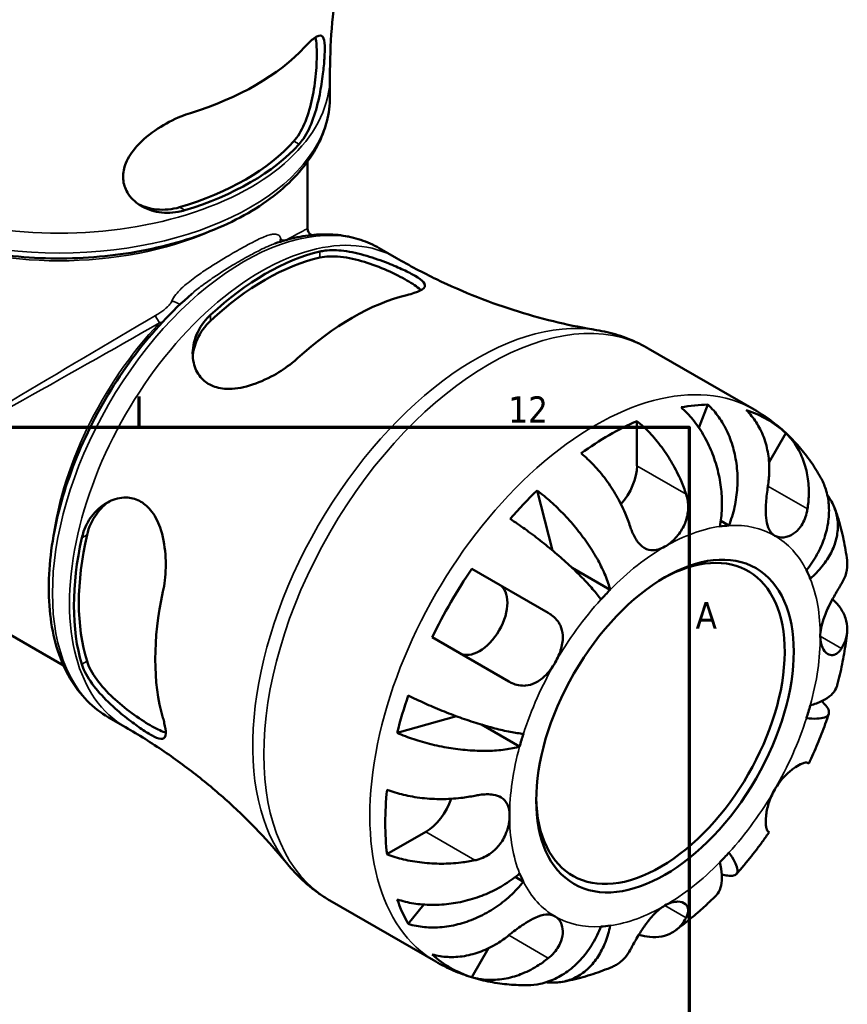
# Model space of a CAD drawing. Header units: millimetres. Extents: x -78 to 891, y -278 to 662.
# Tile 13 of 14: x 760 to 835, y 521 to 611. Entities that reach past the tile are written whole.
import ezdxf

# ---------------------------------------------------------------- set-up
doc = ezdxf.new("R2010")
doc.units = ezdxf.units.MM
for name, color, linetype, lineweight in [('Border (ANSI)', 7, 'Continuous', 70), ('Visible (ANSI)', 7, 'Continuous', 50), ('Visible Narrow (ANSI)', 7, 'Continuous', 35)]:
    doc.layers.add(name, color=color, linetype=linetype, lineweight=lineweight)
doc.styles.add('Note Text (ANSI)', font='tahoma.ttf')

# ---------------------------------------------------------------- blocks, each defined once
blk = doc.blocks.new('Borders Default Border')
at = {"layer": 'Border (ANSI)'}
blk.add_line((770.917, 574), (770.917, 576.8), dxfattribs=at)
at = {"layer": 'Border (ANSI)', "flags": 128}
blk.add_lwpolyline([(20, 20), (20, 574), (821, 574), (821, 20), (20, 20)], dxfattribs=at)
at = {"layer": 'Border (ANSI)', "color": 5, "true_color": 0x0000ff, "char_height": 2.4, "attachment_point": 7, "style": 'Note Text (ANSI)'}
for s, insert in [('12', (804.516, 574.4)), ('A', (821.579, 555.675))]:
    blk.add_mtext(s, dxfattribs=dict(at, insert=insert))

msp = doc.modelspace()

# ---------------------------------------------------------------- linework, layer by layer
at = {"layer": 'Visible (ANSI)'}
for p, q in [((788.276, 604.073), (788.276, 605.884)), ((786.246, 592.04), (786.246, 598.173)), ((786.536, 591.538), (786.642, 591.477)), ((792.766, 590.285), (794.322, 589.387)), ((817.266, 581.163), (826.917, 575.591)), ((822.694, 576.049), (821.867, 573.95)), ((816.235, 574.557), (816.235, 570.481)), ((829.786, 573.464), (828.258, 570.818)), ((807.131, 568.233), (808.532, 562.788)), ((737.129, 567.825), (764.022, 552.298)), ((824.608, 565.046), (823.86, 565.478)), ((801.193, 561.113), (808.161, 557.09)), ((813.79, 559.2), (810.321, 561.202)), ((804.561, 550.855), (797.593, 554.878)), ((768.116, 547.59), (769.672, 546.692)), ((799.812, 547.686), (794.396, 546.176)), ((805.549, 544.926), (802.08, 546.929)), ((831.761, 543.465), (831.882, 543.395)), ((797.002, 537.168), (793.472, 535.13)), ((828.282, 537.16), (828.161, 537.23)), ((805.895, 532.634), (805.147, 533.066)), ((788.266, 530.934), (797.917, 525.362)), ((796.814, 530.556), (795.41, 528.79)), ((802.721, 526.587), (801.193, 523.941))]:
    msp.add_line(p, q, dxfattribs=at)
msp.add_arc((786.826, 592.04), 0.58, 180, 240, dxfattribs=at)
for centre, major_axis, start_param, end_param in [((763.626, 615.486), (25.346, 0), 5.203167, 5.792407), ((763.626, 606.341), (-24.01, 0), 2.04464, 2.667749), ((763.626, 606.341), (-24.652, 0), 2.05301, 2.659379), ((782.393, 567.811), (12.326, 21.349), 0.495787, 1.075009), ((782.393, 567.811), (12.005, 20.793), 0.487814, 1.082982), ((790.313, 563.238), (-12.688, -21.977), 3.645882, 4.2081), ((813.69, 549.742), (14.409, 24.957), 0.327687, 0.457711), ((813.69, 549.742), (14.409, 24.957), 6.157937, 6.408434), ((813.69, 549.742), (14.409, 24.957), 0.66015, 0.910647), ((813.69, 569.011), (-1.8, -3.118), 1.226428, 2.356194), ((813.69, 549.742), (14.409, 24.957), 1.113086, 1.243109), ((818.781, 546.802), (10, 17.321), 0.360694, 0.424705), ((782.393, 567.811), (12.326, 21.349), 2.066584, 2.645805), ((782.393, 567.811), (12.005, 20.793), 2.058611, 2.653778), ((818.371, 547.039), (8, 13.856), 2.374159, 7.050619), ((813.69, 549.742), (14.409, 24.957), 1.445548, 1.696045), ((818.781, 546.802), (10, 17.321), 5.858481, 5.922492), ((801.89, 556.555), (1.8, 3.118), 3.141593, 6.283185), ((818.781, 546.802), (-10, -17.321), 4.287684, 4.351695), ((790.313, 563.238), (-12.688, -21.977), 5.216678, 5.778896), ((813.69, 549.742), (14.409, 24.957), 1.898484, 2.028507), ((818.781, 546.802), (10, 17.321), 5.073083, 5.137094), ((818.781, 546.802), (-10, -17.321), 5.073083, 5.137094), ((813.69, 549.742), (14.409, 24.957), 2.230946, 2.481443), ((797.002, 540.107), (-1.8, -3.118), 0.785398, 1.915165), ((818.781, 546.802), (10, 17.321), 4.287684, 4.351695), ((818.781, 546.802), (-10, -17.321), 5.858481, 5.922492), ((813.69, 549.742), (-14.409, -24.957), 5.825475, 5.955498), ((818.781, 546.802), (-10, -17.321), 0.360694, 0.424705), ((813.69, 549.742), (-14.409, -24.957), 6.157937, 6.408434)]:
    msp.add_ellipse(centre, major_axis=major_axis, ratio=0.57735, start_param=start_param, end_param=end_param, dxfattribs=at)
msp.add_ellipse((818.781, 546.802), major_axis=(8.29, 14.359), ratio=0.57735, dxfattribs=at)
for points, knots in [([(791.941, 626.043), (791.511, 624.92), (791.102, 623.738), (790.349, 621.268), (790.005, 619.98), (789.399, 617.32), (789.138, 615.947), (788.714, 613.142), (788.551, 611.709), (788.332, 608.812), (788.276, 607.348), (788.276, 605.884)], [0.5676007, 0.5676007, 0.5676007, 0.5676007, 0.6111602, 0.6111602, 0.6547197, 0.6547197, 0.6982792, 0.6982792, 0.7418387, 0.7418387, 0.7853982, 0.7853982, 0.7853982, 0.7853982]), ([(786.959, 609.47), (786.963, 609.451), (786.967, 609.432), (787.048, 609.043), (787.082, 608.532), (787.082, 607.953), (787.082, 607.36), (787.046, 606.637), (786.886, 605.132), (786.761, 604.351), (786.44, 602.941), (786.217, 602.211), (785.665, 600.941), (785.334, 600.402), (784.991, 600.016)], [-0.224102, -0.224102, -0.224102, -0.224102, -0.212686, -0.212686, 0, 0, 0, 0.218115, 0.218115, 0.436229, 0.436229, 0.661596, 0.661596, 0.886963, 0.886963, 0.886963, 0.886963]), ([(785.981, 608.589), (786.096, 608.713), (786.207, 608.827), (786.622, 609.234), (786.883, 609.441), (787.332, 609.668), (787.505, 609.658), (787.726, 609.362), (787.783, 609.095), (787.814, 608.384), (787.805, 608.002), (787.747, 607.124), (787.703, 606.651), (787.566, 605.54), (787.468, 604.907), (787.191, 603.52), (786.998, 602.775), (786.509, 601.388), (786.206, 600.752), (785.732, 600.056), (785.601, 599.889), (785.467, 599.741)], [-1.99531, -1.99531, -1.99531, -1.99531, -1.921678, -1.921678, -1.705579, -1.705579, -1.4589, -1.4589, -1.230569, -1.230569, -1.056806, -1.056806, -0.894172, -0.894172, -0.701261, -0.701261, -0.468088, -0.468088, -0.223748, -0.223748, -0.136345, -0.136345, -0.136345, -0.136345]), ([(788.276, 604.073), (788.276, 602.552), (787.884, 601.035), (786.361, 598.123), (785.198, 596.736), (782.185, 594.204), (780.299, 593.075), (776.027, 591.227), (773.637, 590.512), (768.612, 589.567), (765.978, 589.334), (760.723, 589.369), (758.103, 589.636), (753.127, 590.644), (750.772, 591.386), (746.558, 593.291), (744.7, 594.454), (741.698, 597.107), (740.547, 598.597), (739.269, 601.443), (738.976, 602.757), (738.976, 604.073)], [5.497787, 5.497787, 5.497787, 5.497787, 5.790907, 5.790907, 6.099902, 6.099902, 6.425668, 6.425668, 6.753546, 6.753546, 7.080107, 7.080107, 7.406104, 7.406104, 7.732744, 7.732744, 8.06068, 8.06068, 8.385837, 8.385837, 8.63938, 8.63938, 8.63938, 8.63938]), ([(775.058, 593.732), (774.858, 593.671), (774.657, 593.622), (773.784, 593.463), (773.115, 593.47), (771.861, 593.726), (771.278, 593.974), (770.347, 594.643), (769.986, 595.043), (769.558, 595.88), (769.452, 596.288), (769.432, 597.149), (769.521, 597.589), (769.916, 598.558), (770.26, 599.071), (771.226, 600.151), (771.894, 600.697), (773.284, 601.606), (773.999, 601.98), (775.003, 602.389), (775.29, 602.492), (775.572, 602.58)], [-1.976074, -1.976074, -1.976074, -1.976074, -1.908128, -1.908128, -1.683121, -1.683121, -1.457924, -1.457924, -1.253861, -1.253861, -1.088569, -1.088569, -0.920558, -0.920558, -0.713653, -0.713653, -0.453841, -0.453841, -0.214599, -0.214599, -0.118008, -0.118008, -0.118008, -0.118008]), ([(774.582, 594.006), (773.914, 593.809), (773.183, 593.735), (771.908, 593.871), (771.352, 594.035), (770.871, 594.268)], [0.8545361, 0.8545361, 0.8545361, 0.8545361, 1.079903, 1.079903, 1.2680502, 1.2680502, 1.2680502, 1.2680502]), ([(792.766, 590.285), (792.234, 590.592), (791.671, 590.845), (790.494, 591.235), (789.882, 591.373), (788.622, 591.535), (787.974, 591.559), (786.655, 591.496), (785.984, 591.41), (784.627, 591.132), (783.941, 590.94), (783.251, 590.698)], [5.4977871, 5.4977871, 5.4977871, 5.4977871, 5.6161627, 5.6161627, 5.7345383, 5.7345383, 5.8529139, 5.8529139, 5.9712895, 5.9712895, 6.0896651, 6.0896651, 6.0896651, 6.0896651]), ([(783.75, 590.887), (783.75, 590.887), (783.752, 590.88), (783.758, 590.87), (783.759, 590.869), (783.76, 590.868)], [0.00373496, 0.00373496, 0.00373496, 0.00373496, 0.0274642, 0.0274642, 0.0310176, 0.0310176, 0.0310176, 0.0310176]), ([(787.371, 589.975), (787.52, 590.009), (787.677, 590.037), (788.351, 590.119), (788.925, 590.107), (790.204, 589.95), (790.916, 589.791), (792.289, 589.389), (792.946, 589.157), (794.071, 588.711), (794.539, 588.508), (795.381, 588.114), (795.741, 587.93), (796.403, 587.546), (796.656, 587.361), (796.971, 586.99), (796.974, 586.814), (796.665, 586.493), (796.376, 586.347), (795.758, 586.142), (795.537, 586.079), (795.291, 586.019)], [-1.957244, -1.957244, -1.957244, -1.957244, -1.891113, -1.891113, -1.68542, -1.68542, -1.458959, -1.458959, -1.251454, -1.251454, -1.085044, -1.085044, -0.918732, -0.918732, -0.710168, -0.710168, -0.45296, -0.45296, -0.214171, -0.214171, -0.104911, -0.104911, -0.104911, -0.104911]), ([(787.371, 589.427), (787.888, 589.543), (788.536, 589.568), (789.945, 589.42), (790.706, 589.248), (792.091, 588.827), (792.813, 588.555), (794.162, 587.961), (794.789, 587.642), (795.792, 587.063), (796.217, 586.774), (796.52, 586.5), (796.541, 586.481), (796.56, 586.462)], [0.853306, 0.853306, 0.853306, 0.853306, 1.082555, 1.082555, 1.311805, 1.311805, 1.524423, 1.524423, 1.737042, 1.737042, 1.949661, 1.949661, 1.965708, 1.965708, 1.965708, 1.965708]), ([(794.322, 589.387), (795.519, 588.696), (796.742, 588.05), (799.214, 586.859), (800.462, 586.314), (802.957, 585.333), (804.202, 584.896), (806.664, 584.13), (807.88, 583.801), (810.257, 583.243), (811.418, 583.016), (812.541, 582.834)], [5.4977871, 5.4977871, 5.4977871, 5.4977871, 5.54095, 5.54095, 5.5841128, 5.5841128, 5.6272757, 5.6272757, 5.6704385, 5.6704385, 5.7136014, 5.7136014, 5.7136014, 5.7136014]), ([(775.703, 586.138), (773.875, 584.562), (772.134, 582.691), (768.994, 578.558), (767.596, 576.297), (765.274, 571.607), (764.35, 569.177), (763.071, 564.38), (762.717, 562.013), (762.634, 557.565), (762.905, 555.486), (764.083, 551.862), (764.981, 550.306), (766.753, 548.507), (767.407, 548), (768.116, 547.59)], [0.242012, 0.242012, 0.242012, 0.242012, 0.569515, 0.569515, 0.89578, 0.89578, 1.221848, 1.221848, 1.548884, 1.548884, 1.876888, 1.876888, 2.198277, 2.198277, 2.356194, 2.356194, 2.356194, 2.356194]), ([(785.335, 580.271), (785.168, 580.12), (784.993, 579.971), (784.312, 579.431), (783.763, 579.064), (782.466, 578.339), (781.705, 578.004), (780.236, 577.57), (779.527, 577.458), (778.358, 577.509), (777.889, 577.611), (777.087, 577.984), (776.76, 578.235), (776.189, 578.915), (775.98, 579.356), (775.734, 580.422), (775.746, 581.058), (776.05, 582.341), (776.358, 582.985), (776.985, 583.796), (777.19, 584.019), (777.415, 584.227)], [-1.976489, -1.976489, -1.976489, -1.976489, -1.90278, -1.90278, -1.704165, -1.704165, -1.456871, -1.456871, -1.225014, -1.225014, -1.049458, -1.049458, -0.887458, -0.887458, -0.698134, -0.698134, -0.467044, -0.467044, -0.223425, -0.223425, -0.12326, -0.12326, -0.12326, -0.12326]), ([(775.786, 580.387), (775.824, 580.902), (775.954, 581.441), (776.463, 582.598), (776.898, 583.198), (777.415, 583.679)], [0.4722649, 0.4722649, 0.4722649, 0.4722649, 0.6544867, 0.6544867, 0.8837358, 0.8837358, 0.8837358, 0.8837358]), ([(817.266, 581.163), (816.974, 581.332), (816.676, 581.489), (816.068, 581.782), (815.759, 581.917), (815.133, 582.163), (814.816, 582.275), (814.174, 582.475), (813.851, 582.563), (813.199, 582.715), (812.87, 582.78), (812.541, 582.834)], [5.4977871, 5.4977871, 5.4977871, 5.4977871, 5.54095, 5.54095, 5.5841128, 5.5841128, 5.6272757, 5.6272757, 5.6704385, 5.6704385, 5.7136014, 5.7136014, 5.7136014, 5.7136014]), ([(823.772, 564.963), (823.871, 565.462), (823.94, 566.03), (823.984, 567.194), (823.959, 567.791), (823.84, 568.885), (823.736, 569.484), (823.438, 570.661), (823.245, 571.24), (822.829, 572.263), (822.568, 572.803), (821.975, 573.815), (821.644, 574.288), (821.002, 575.076), (820.635, 575.465), (820.248, 575.806)], [4.014251, 4.014251, 4.014251, 4.014251, 4.181955, 4.181955, 4.349659, 4.349659, 4.516719, 4.516719, 4.683779, 4.683779, 4.850433, 4.850433, 5.017088, 5.017088, 5.179182, 5.179182, 5.179182, 5.179182]), ([(822.694, 576.049), (823.06, 575.705), (823.395, 575.313), (823.96, 574.518), (824.24, 574.04), (824.71, 573.015), (824.9, 572.468), (825.173, 571.431), (825.281, 570.844), (825.395, 569.648), (825.4, 569.04), (825.332, 567.927), (825.251, 567.319), (824.989, 566.134), (824.809, 565.555), (824.608, 565.046)], [0.170746, 0.170746, 0.170746, 0.170746, 0.33284, 0.33284, 0.499494, 0.499494, 0.666149, 0.666149, 0.833209, 0.833209, 1.000269, 1.000269, 1.167973, 1.167973, 1.335677, 1.335677, 1.335677, 1.335677]), ([(828.161, 568.637), (828.226, 569.048), (828.267, 569.477), (828.294, 570.48), (828.253, 571.049), (828.092, 572.055), (827.958, 572.585), (827.584, 573.581), (827.345, 574.047), (826.841, 574.823), (826.533, 575.206), (826.186, 575.543)], [4.427884, 4.427884, 4.427884, 4.427884, 4.5512464, 4.5512464, 4.7191329, 4.7191329, 4.8858696, 4.8858696, 5.0526063, 5.0526063, 5.2140047, 5.2140047, 5.2140047, 5.2140047]), ([(832.957, 569.413), (832.681, 569.903), (832.38, 570.384), (831.725, 571.321), (831.371, 571.777), (830.611, 572.655), (830.204, 573.078), (829.342, 573.88), (828.886, 574.259), (827.932, 574.966), (827.433, 575.293), (826.917, 575.591)], [5.1684187, 5.1684187, 5.1684187, 5.1684187, 5.2342924, 5.2342924, 5.3001661, 5.3001661, 5.3660397, 5.3660397, 5.4319134, 5.4319134, 5.4977871, 5.4977871, 5.4977871, 5.4977871]), ([(816.235, 574.557), (816.641, 574.226), (817.038, 573.852), (817.752, 573.097), (818.133, 572.645), (818.845, 571.682), (819.175, 571.172), (819.731, 570.205), (820.008, 569.659), (820.422, 568.7), (820.578, 568.29), (820.707, 567.899)], [0.1707531, 0.1707531, 0.1707531, 0.1707531, 0.3321515, 0.3321515, 0.4988882, 0.4988882, 0.6656248, 0.6656248, 0.8335114, 0.8335114, 0.9568737, 0.9568737, 0.9568737, 0.9568737]), ([(829.786, 573.464), (830.133, 573.127), (830.441, 572.745), (830.945, 571.969), (831.184, 571.502), (831.558, 570.507), (831.692, 569.977), (831.853, 568.971), (831.894, 568.402), (831.867, 567.399), (831.826, 566.969), (831.761, 566.559)], [0.1707531, 0.1707531, 0.1707531, 0.1707531, 0.3321515, 0.3321515, 0.4988882, 0.4988882, 0.6656248, 0.6656248, 0.8335114, 0.8335114, 0.9568737, 0.9568737, 0.9568737, 0.9568737]), ([(815.616, 564.96), (815.487, 565.351), (815.331, 565.761), (814.917, 566.72), (814.64, 567.266), (814.084, 568.232), (813.754, 568.743), (813.042, 569.705), (812.661, 570.157), (811.947, 570.913), (811.55, 571.287), (811.144, 571.618)], [4.427884, 4.427884, 4.427884, 4.427884, 4.5512464, 4.5512464, 4.7191329, 4.7191329, 4.8858696, 4.8858696, 5.0526063, 5.0526063, 5.2140047, 5.2140047, 5.2140047, 5.2140047]), ([(831.666, 560.971), (832.007, 561.399), (832.34, 561.889), (832.901, 562.902), (833.129, 563.425), (833.456, 564.389), (833.586, 564.919), (833.725, 565.968), (833.735, 566.488), (833.658, 567.412), (833.566, 567.902), (833.294, 568.738), (833.135, 569.094), (832.957, 569.413)], [4.0142509, 4.0142509, 4.0142509, 4.0142509, 4.1819549, 4.1819549, 4.3496588, 4.3496588, 4.5167189, 4.5167189, 4.6837789, 4.6837789, 4.8504333, 4.8504333, 4.9844878, 4.9844878, 4.9844878, 4.9844878]), ([(807.131, 568.233), (807.56, 567.916), (807.99, 567.564), (808.78, 566.861), (809.212, 566.446), (810.043, 565.572), (810.442, 565.112), (811.138, 564.249), (811.497, 563.767), (812.152, 562.796), (812.448, 562.308), (812.932, 561.424), (813.164, 560.947), (813.544, 560.027), (813.691, 559.585), (813.79, 559.2)], [0.170746, 0.170746, 0.170746, 0.170746, 0.33284, 0.33284, 0.499494, 0.499494, 0.666149, 0.666149, 0.833209, 0.833209, 1.000269, 1.000269, 1.167973, 1.167973, 1.335677, 1.335677, 1.335677, 1.335677]), ([(828.781, 564.123), (828.651, 564.198), (828.536, 564.296), (828.331, 564.548), (828.243, 564.702), (828.076, 565.131), (828.014, 565.425), (827.952, 566.066), (827.948, 566.404), (827.972, 567.008), (827.991, 567.262), (828.041, 567.766), (828.071, 568.014), (828.123, 568.386), (828.142, 568.513), (828.161, 568.637)], [0, 0, 0, 0, 0.0777495, 0.0777495, 0.1608191, 0.1608191, 0.277838, 0.277838, 0.3882896, 0.3882896, 0.4654296, 0.4654296, 0.5403543, 0.5403543, 0.579532, 0.579532, 0.579532, 0.579532]), ([(765.688, 563.914), (765.732, 564.112), (765.787, 564.305), (766.053, 565.079), (766.35, 565.61), (767.126, 566.559), (767.62, 566.959), (768.654, 567.47), (769.184, 567.601), (770.132, 567.582), (770.542, 567.483), (771.304, 567.095), (771.644, 566.814), (772.307, 566.013), (772.594, 565.464), (773.072, 564.106), (773.226, 563.269), (773.35, 561.624), (773.332, 560.818), (773.2, 559.699), (773.144, 559.358), (773.073, 559.033)], [-1.957244, -1.957244, -1.957244, -1.957244, -1.891113, -1.891113, -1.68542, -1.68542, -1.458959, -1.458959, -1.251454, -1.251454, -1.085044, -1.085044, -0.918732, -0.918732, -0.710168, -0.710168, -0.45296, -0.45296, -0.214171, -0.214171, -0.104911, -0.104911, -0.104911, -0.104911]), ([(766.162, 564.188), (766.32, 564.876), (766.622, 565.553), (767.369, 566.572), (767.772, 566.954), (768.198, 567.244)], [0.8533062, 0.8533062, 0.8533062, 0.8533062, 1.0825554, 1.0825554, 1.2647771, 1.2647771, 1.2647771, 1.2647771]), ([(820.707, 567.899), (820.708, 567.895), (820.709, 567.891), (820.773, 567.697), (820.821, 567.5), (820.88, 567.123), (820.896, 566.943), (820.9, 566.541), (820.883, 566.319), (820.782, 565.715), (820.66, 565.344), (820.294, 564.597), (820.041, 564.237), (819.452, 563.595), (819.117, 563.327), (818.781, 563.132)], [-0.5833263, -0.5833263, -0.5833263, -0.5833263, -0.5820685, -0.5820685, -0.518616, -0.518616, -0.4628074, -0.4628074, -0.3947327, -0.3947327, -0.2769242, -0.2769242, -0.1428835, -0.1428835, 0, 0, 0, 0]), ([(833.566, 567.812), (833.65, 567.702), (833.728, 567.592), (834.015, 567.146), (834.203, 566.756), (834.453, 565.941), (834.516, 565.516), (834.533, 564.723), (834.488, 564.282), (834.273, 563.401), (834.102, 562.961), (833.698, 562.168), (833.426, 561.743), (832.775, 560.929), (832.396, 560.54), (832.013, 560.205)], [0.278887, 0.278887, 0.278887, 0.278887, 0.33284, 0.33284, 0.499494, 0.499494, 0.666149, 0.666149, 0.833209, 0.833209, 1.000269, 1.000269, 1.167973, 1.167973, 1.335677, 1.335677, 1.335677, 1.335677]), ([(831.761, 566.559), (831.74, 566.426), (831.714, 566.296), (831.624, 565.937), (831.548, 565.717), (831.356, 565.295), (831.241, 565.096), (830.925, 564.669), (830.714, 564.465), (830.201, 564.113), (829.898, 563.999), (829.303, 563.931), (829.019, 563.986), (828.781, 564.123)], [-0.5800481, -0.5800481, -0.5800481, -0.5800481, -0.5384523, -0.5384523, -0.4638379, -0.4638379, -0.3862639, -0.3862639, -0.2784027, -0.2784027, -0.1427791, -0.1427791, 0, 0, 0, 0]), ([(835.361, 561.881), (835.321, 562.196), (835.275, 562.509), (835.171, 563.136), (835.112, 563.449), (834.981, 564.073), (834.909, 564.384), (834.75, 565.005), (834.663, 565.315), (834.474, 565.932), (834.372, 566.24), (834.262, 566.546)], [4.8469506, 4.8469506, 4.8469506, 4.8469506, 4.8862097, 4.8862097, 4.9254689, 4.9254689, 4.964728, 4.964728, 5.0039872, 5.0039872, 5.0432463, 5.0432463, 5.0432463, 5.0432463]), ([(812.953, 558.317), (812.753, 558.595), (812.495, 558.92), (811.898, 559.61), (811.559, 559.975), (810.888, 560.661), (810.493, 561.045), (809.654, 561.822), (809.21, 562.214), (808.372, 562.926), (807.901, 563.31), (806.947, 564.056), (806.464, 564.417), (805.598, 565.038), (805.135, 565.357), (804.685, 565.651)], [4.014251, 4.014251, 4.014251, 4.014251, 4.181955, 4.181955, 4.349659, 4.349659, 4.516719, 4.516719, 4.683779, 4.683779, 4.850433, 4.850433, 5.017088, 5.017088, 5.179182, 5.179182, 5.179182, 5.179182]), ([(818.781, 563.132), (818.574, 563.013), (818.368, 562.923), (817.944, 562.801), (817.73, 562.777), (817.228, 562.822), (816.955, 562.936), (816.532, 563.277), (816.374, 563.454), (816.136, 563.8), (816.049, 563.947), (815.893, 564.25), (815.824, 564.403), (815.709, 564.692), (815.661, 564.824), (815.616, 564.96)], [0, 0, 0, 0, 0.0878331, 0.0878331, 0.1843541, 0.1843541, 0.3227975, 0.3227975, 0.4175446, 0.4175446, 0.4777493, 0.4777493, 0.5327624, 0.5327624, 0.5768127, 0.5768127, 0.5768127, 0.5768127]), ([(834.849, 559.734), (834.994, 559.967), (835.116, 560.217), (835.326, 560.816), (835.383, 561.169), (835.385, 561.618), (835.377, 561.748), (835.36, 561.881)], [4.427884, 4.427884, 4.427884, 4.427884, 4.5512464, 4.5512464, 4.7191329, 4.7191329, 4.7846411, 4.7846411, 4.7846411, 4.7846411]), ([(832.923, 554.967), (832.923, 555.196), (832.946, 555.437), (833.04, 555.957), (833.114, 556.235), (833.352, 556.944), (833.539, 557.371), (833.883, 558.068), (834.03, 558.341), (834.28, 558.787), (834.384, 558.966), (834.585, 559.304), (834.68, 559.461), (834.796, 559.648), (834.823, 559.692), (834.849, 559.734)], [-2.4991326, -2.4991326, -2.4991326, -2.4991326, -2.4150544, -2.4150544, -2.3238473, -2.3238473, -2.1841143, -2.1841143, -2.0867477, -2.0867477, -2.0144067, -2.0144067, -1.9399427, -1.9399427, -1.916375, -1.916375, -1.916375, -1.916375]), ([(834.04, 558.355), (834.305, 558.108), (834.53, 557.851), (834.918, 557.307), (835.099, 556.971), (835.332, 556.284), (835.386, 555.934), (835.383, 555.29), (835.326, 554.937), (835.116, 554.338), (834.994, 554.088), (834.849, 553.855)], [0.1934012, 0.1934012, 0.1934012, 0.1934012, 0.3321515, 0.3321515, 0.4988882, 0.4988882, 0.6656248, 0.6656248, 0.8335114, 0.8335114, 0.9568737, 0.9568737, 0.9568737, 0.9568737]), ([(808.161, 557.09), (808.266, 557.03), (808.366, 556.965), (808.631, 556.768), (808.784, 556.627), (809.054, 556.306), (809.168, 556.128), (809.38, 555.667), (809.451, 555.377), (809.5, 554.68), (809.447, 554.272), (809.208, 553.422), (809.019, 552.988), (808.781, 552.576)], [-0.5800481, -0.5800481, -0.5800481, -0.5800481, -0.5384523, -0.5384523, -0.4638379, -0.4638379, -0.3862639, -0.3862639, -0.2784027, -0.2784027, -0.1427791, -0.1427791, 0, 0, 0, 0]), ([(834.849, 553.855), (834.796, 553.769), (834.739, 553.691), (834.59, 553.519), (834.496, 553.436), (834.289, 553.307), (834.177, 553.267), (833.9, 553.235), (833.736, 553.274), (833.396, 553.486), (833.232, 553.687), (832.991, 554.233), (832.923, 554.579), (832.923, 554.967)], [-0.5764765, -0.5764765, -0.5764765, -0.5764765, -0.5296868, -0.5296868, -0.4605403, -0.4605403, -0.385624, -0.385624, -0.2773083, -0.2773083, -0.1425809, -0.1425809, 0, 0, 0, 0]), ([(834.476, 550.527), (834.558, 550.842), (834.635, 551.158), (834.78, 551.791), (834.849, 552.107), (834.977, 552.741), (835.036, 553.059), (835.146, 553.694), (835.197, 554.012), (835.288, 554.649), (835.329, 554.967), (835.365, 555.286)], [4.3751541, 4.3751541, 4.3751541, 4.3751541, 4.4147845, 4.4147845, 4.4544149, 4.4544149, 4.4940453, 4.4940453, 4.5336757, 4.5336757, 4.5733061, 4.5733061, 4.5733061, 4.5733061]), ([(773.073, 547.537), (773.121, 547.373), (773.162, 547.218), (773.289, 546.682), (773.332, 546.368), (773.312, 545.845), (773.221, 545.681), (772.863, 545.603), (772.605, 545.675), (771.977, 545.99), (771.654, 546.185), (770.93, 546.667), (770.549, 546.938), (769.675, 547.601), (769.188, 547.994), (768.142, 548.92), (767.597, 549.458), (766.638, 550.581), (766.234, 551.168), (765.846, 551.968), (765.755, 552.197), (765.688, 552.418)], [-1.976489, -1.976489, -1.976489, -1.976489, -1.90278, -1.90278, -1.704165, -1.704165, -1.456871, -1.456871, -1.225014, -1.225014, -1.049458, -1.049458, -0.887458, -0.887458, -0.698134, -0.698134, -0.467044, -0.467044, -0.223425, -0.223425, -0.12326, -0.12326, -0.12326, -0.12326]), ([(773.324, 546.216), (773.298, 546.224), (773.271, 546.232), (772.882, 546.357), (772.419, 546.581), (771.918, 546.87), (771.417, 547.16), (770.827, 547.543), (769.638, 548.415), (769.042, 548.905), (767.984, 549.893), (767.455, 550.466), (766.622, 551.612), (766.32, 552.186), (766.162, 552.692)], [-0.228666, -0.228666, -0.228666, -0.228666, -0.212619, -0.212619, 0, 0, 0, 0.212619, 0.212619, 0.425237, 0.425237, 0.654487, 0.654487, 0.883736, 0.883736, 0.883736, 0.883736]), ([(808.781, 552.576), (808.651, 552.351), (808.508, 552.136), (808.188, 551.716), (808.01, 551.515), (807.555, 551.084), (807.27, 550.878), (806.683, 550.591), (806.389, 550.507), (805.878, 550.465), (805.668, 550.476), (805.256, 550.553), (805.056, 550.616), (804.76, 550.747), (804.66, 550.798), (804.561, 550.855)], [0, 0, 0, 0, 0.0777495, 0.0777495, 0.1608191, 0.1608191, 0.277838, 0.277838, 0.3882896, 0.3882896, 0.4654296, 0.4654296, 0.5403543, 0.5403543, 0.579532, 0.579532, 0.579532, 0.579532]), ([(832.013, 548.679), (832.396, 548.785), (832.775, 548.924), (833.426, 549.249), (833.698, 549.435), (834.102, 549.806), (834.273, 550.025), (834.421, 550.347), (834.452, 550.437), (834.476, 550.527)], [4.0142509, 4.0142509, 4.0142509, 4.0142509, 4.1819549, 4.1819549, 4.3496588, 4.3496588, 4.5167189, 4.5167189, 4.5794658, 4.5794658, 4.5794658, 4.5794658]), ([(795.41, 549.586), (795.89, 549.343), (796.397, 549.101), (797.368, 548.662), (797.922, 548.424), (799.044, 547.971), (799.613, 547.755), (800.648, 547.385), (801.21, 547.196), (802.302, 546.858), (802.832, 546.709), (803.762, 546.47), (804.247, 546.359), (805.144, 546.187), (805.554, 546.127), (805.895, 546.092)], [0.170746, 0.170746, 0.170746, 0.170746, 0.33284, 0.33284, 0.499494, 0.499494, 0.666149, 0.666149, 0.833209, 0.833209, 1.000269, 1.000269, 1.167973, 1.167973, 1.335677, 1.335677, 1.335677, 1.335677]), ([(833.048, 549.061), (833.189, 548.93), (833.315, 548.8), (833.566, 548.493), (833.658, 548.326), (833.735, 548.055), (833.725, 547.925), (833.586, 547.713), (833.456, 547.631), (833.129, 547.522), (832.901, 547.484), (832.34, 547.462), (832.007, 547.478), (831.666, 547.513)], [0.3887382, 0.3887382, 0.3887382, 0.3887382, 0.4994944, 0.4994944, 0.6661487, 0.6661487, 0.8332087, 0.8332087, 1.0002688, 1.0002688, 1.1679728, 1.1679728, 1.3356767, 1.3356767, 1.3356767, 1.3356767]), ([(831.882, 543.395), (832.021, 543.69), (832.156, 543.987), (832.421, 544.582), (832.549, 544.88), (832.799, 545.48), (832.92, 545.781), (833.155, 546.386), (833.269, 546.689), (833.49, 547.297), (833.596, 547.602), (833.699, 547.908)], [4.0701566, 4.0701566, 4.0701566, 4.0701566, 4.1090754, 4.1090754, 4.1479942, 4.1479942, 4.186913, 4.186913, 4.2258318, 4.2258318, 4.2647505, 4.2647505, 4.2647505, 4.2647505]), ([(784.457, 534.191), (783.738, 535.072), (782.96, 535.964), (781.289, 537.744), (780.396, 538.632), (778.501, 540.381), (777.5, 541.241), (775.403, 542.91), (774.307, 543.719), (772.04, 545.265), (770.869, 546.001), (769.672, 546.692)], [2.1403802, 2.1403802, 2.1403802, 2.1403802, 2.1835431, 2.1835431, 2.2267059, 2.2267059, 2.2698688, 2.2698688, 2.3130316, 2.3130316, 2.3561945, 2.3561945, 2.3561945, 2.3561945]), ([(805.549, 544.926), (805.166, 544.819), (804.709, 544.725), (803.723, 544.594), (803.193, 544.557), (802.186, 544.534), (801.615, 544.546), (800.447, 544.628), (799.85, 544.698), (798.755, 544.869), (798.157, 544.985), (796.984, 545.268), (796.409, 545.434), (795.406, 545.767), (794.885, 545.963), (794.396, 546.176)], [4.014251, 4.014251, 4.014251, 4.014251, 4.181955, 4.181955, 4.349659, 4.349659, 4.516719, 4.516719, 4.683779, 4.683779, 4.850433, 4.850433, 5.017088, 5.017088, 5.179182, 5.179182, 5.179182, 5.179182]), ([(828.781, 541.029), (828.91, 541.253), (829.054, 541.469), (829.372, 541.89), (829.547, 542.092), (829.98, 542.536), (830.24, 542.757), (830.719, 543.105), (830.935, 543.234), (831.252, 543.389), (831.366, 543.433), (831.555, 543.485), (831.63, 543.494), (831.717, 543.484), (831.742, 543.476), (831.761, 543.465)], [0, 0, 0, 0, 0.0777495, 0.0777495, 0.1608191, 0.1608191, 0.277838, 0.277838, 0.3882896, 0.3882896, 0.4654296, 0.4654296, 0.5403543, 0.5403543, 0.579532, 0.579532, 0.579532, 0.579532]), ([(793.472, 541.008), (793.961, 540.822), (794.484, 540.666), (795.495, 540.425), (796.077, 540.321), (797.266, 540.186), (797.873, 540.155), (798.989, 540.156), (799.6, 540.189), (800.637, 540.31), (801.07, 540.381), (801.474, 540.465)], [0.1707531, 0.1707531, 0.1707531, 0.1707531, 0.3321515, 0.3321515, 0.4988882, 0.4988882, 0.6656248, 0.6656248, 0.8335114, 0.8335114, 0.9568737, 0.9568737, 0.9568737, 0.9568737]), ([(801.474, 540.465), (801.622, 540.496), (801.77, 540.521), (802.13, 540.572), (802.339, 540.589), (802.756, 540.596), (802.961, 540.583), (803.427, 540.506), (803.668, 540.422), (804.123, 540.143), (804.311, 539.929), (804.573, 539.371), (804.639, 539.025), (804.639, 538.637)], [-0.5764765, -0.5764765, -0.5764765, -0.5764765, -0.5296868, -0.5296868, -0.4605403, -0.4605403, -0.385624, -0.385624, -0.2773083, -0.2773083, -0.1425809, -0.1425809, 0, 0, 0, 0]), ([(828.161, 537.23), (828.14, 537.242), (828.12, 537.261), (828.068, 537.334), (828.038, 537.405), (827.989, 537.598), (827.971, 537.721), (827.948, 538.072), (827.953, 538.319), (828.019, 538.949), (828.096, 539.343), (828.356, 540.181), (828.543, 540.617), (828.781, 541.029)], [-0.5800481, -0.5800481, -0.5800481, -0.5800481, -0.5384523, -0.5384523, -0.4638379, -0.4638379, -0.3862639, -0.3862639, -0.2784027, -0.2784027, -0.1427791, -0.1427791, 0, 0, 0, 0]), ([(804.639, 538.637), (804.639, 538.409), (804.616, 538.167), (804.519, 537.649), (804.441, 537.373), (804.172, 536.682), (803.945, 536.279), (803.449, 535.669), (803.217, 535.446), (802.771, 535.112), (802.57, 534.99), (802.144, 534.782), (801.92, 534.699), (801.619, 534.618), (801.546, 534.601), (801.474, 534.586)], [-2.4991326, -2.4991326, -2.4991326, -2.4991326, -2.4150544, -2.4150544, -2.3238473, -2.3238473, -2.1841143, -2.1841143, -2.0867477, -2.0867477, -2.0144067, -2.0144067, -1.9399427, -1.9399427, -1.916375, -1.916375, -1.916375, -1.916375]), ([(825.282, 533.331), (825.496, 533.572), (825.707, 533.817), (826.123, 534.312), (826.329, 534.562), (826.735, 535.068), (826.935, 535.323), (827.329, 535.84), (827.524, 536.1), (827.907, 536.627), (828.096, 536.892), (828.282, 537.16)], [3.5892311, 3.5892311, 3.5892311, 3.5892311, 3.6281499, 3.6281499, 3.6670687, 3.6670687, 3.7059874, 3.7059874, 3.7449062, 3.7449062, 3.783825, 3.783825, 3.783825, 3.783825]), ([(801.474, 534.586), (801.07, 534.502), (800.637, 534.432), (799.6, 534.311), (798.989, 534.278), (797.873, 534.276), (797.266, 534.307), (796.077, 534.442), (795.495, 534.546), (794.484, 534.787), (793.961, 534.943), (793.472, 535.13)], [4.427884, 4.427884, 4.427884, 4.427884, 4.5512464, 4.5512464, 4.7191329, 4.7191329, 4.8858696, 4.8858696, 5.0526063, 5.0526063, 5.2140047, 5.2140047, 5.2140047, 5.2140047]), ([(824.608, 535.288), (824.809, 535.01), (824.989, 534.73), (825.251, 534.233), (825.332, 534.017), (825.4, 533.679), (825.395, 533.526), (825.281, 533.299), (825.173, 533.226), (824.9, 533.156), (824.71, 533.153), (824.318, 533.217), (824.142, 533.26), (823.958, 533.317)], [4.0142509, 4.0142509, 4.0142509, 4.0142509, 4.1819549, 4.1819549, 4.3496588, 4.3496588, 4.5167189, 4.5167189, 4.6837789, 4.6837789, 4.8504333, 4.8504333, 4.9611894, 4.9611894, 4.9611894, 4.9611894]), ([(784.457, 534.191), (784.668, 533.932), (784.888, 533.68), (785.346, 533.192), (785.585, 532.956), (786.078, 532.5), (786.333, 532.281), (786.86, 531.862), (787.131, 531.662), (787.688, 531.282), (787.974, 531.102), (788.266, 530.934)], [2.1403802, 2.1403802, 2.1403802, 2.1403802, 2.1835431, 2.1835431, 2.2267059, 2.2267059, 2.2698688, 2.2698688, 2.3130316, 2.3130316, 2.3561945, 2.3561945, 2.3561945, 2.3561945]), ([(823.402, 531.348), (823.469, 531.413), (823.531, 531.486), (823.736, 531.775), (823.84, 532.032), (823.959, 532.568), (823.984, 532.896), (823.94, 533.622), (823.871, 534.02), (823.772, 534.405)], [0.7704618, 0.7704618, 0.7704618, 0.7704618, 0.8332087, 0.8332087, 1.0002688, 1.0002688, 1.1679728, 1.1679728, 1.3356767, 1.3356767, 1.3356767, 1.3356767]), ([(794.396, 531.03), (794.885, 530.865), (795.406, 530.741), (796.409, 530.58), (796.984, 530.53), (798.157, 530.523), (798.755, 530.566), (799.85, 530.717), (800.447, 530.839), (801.615, 531.17), (802.186, 531.379), (803.193, 531.824), (803.723, 532.1), (804.709, 532.721), (805.166, 533.064), (805.549, 533.4)], [0.170746, 0.170746, 0.170746, 0.170746, 0.33284, 0.33284, 0.499494, 0.499494, 0.666149, 0.666149, 0.833209, 0.833209, 1.000269, 1.000269, 1.167973, 1.167973, 1.335677, 1.335677, 1.335677, 1.335677]), ([(805.895, 532.634), (805.554, 532.206), (805.144, 531.76), (804.247, 530.941), (803.762, 530.567), (802.832, 529.951), (802.302, 529.652), (801.21, 529.152), (800.648, 528.952), (799.613, 528.67), (799.044, 528.562), (797.922, 528.456), (797.368, 528.459), (796.397, 528.551), (795.89, 528.645), (795.41, 528.79)], [4.014251, 4.014251, 4.014251, 4.014251, 4.181955, 4.181955, 4.349659, 4.349659, 4.516719, 4.516719, 4.683779, 4.683779, 4.850433, 4.850433, 5.017088, 5.017088, 5.179182, 5.179182, 5.179182, 5.179182]), ([(819.726, 528.198), (819.984, 528.389), (820.239, 528.583), (820.745, 528.981), (820.995, 529.183), (821.49, 529.596), (821.735, 529.807), (822.221, 530.234), (822.461, 530.452), (822.936, 530.894), (823.17, 531.119), (823.403, 531.347)], [3.2806756, 3.2806756, 3.2806756, 3.2806756, 3.320306, 3.320306, 3.3599364, 3.3599364, 3.3995668, 3.3995668, 3.4391972, 3.4391972, 3.4788275, 3.4788275, 3.4788275, 3.4788275]), ([(815.616, 526.421), (815.663, 526.51), (815.715, 526.606), (815.851, 526.856), (815.941, 527.016), (816.143, 527.372), (816.257, 527.567), (816.557, 528.06), (816.75, 528.36), (817.219, 529.024), (817.498, 529.375), (818.113, 530.009), (818.445, 530.278), (818.781, 530.472)], [-0.5764765, -0.5764765, -0.5764765, -0.5764765, -0.5296868, -0.5296868, -0.4605403, -0.4605403, -0.385624, -0.385624, -0.2773083, -0.2773083, -0.1425809, -0.1425809, 0, 0, 0, 0]), ([(818.781, 530.472), (818.979, 530.587), (819.177, 530.674), (819.577, 530.797), (819.777, 530.826), (820.241, 530.82), (820.477, 530.741), (820.756, 530.504), (820.834, 530.38), (820.9, 530.128), (820.905, 530.012), (820.872, 529.761), (820.832, 529.628), (820.752, 529.448), (820.73, 529.404), (820.707, 529.36)], [-2.4991326, -2.4991326, -2.4991326, -2.4991326, -2.4150544, -2.4150544, -2.3238473, -2.3238473, -2.1841143, -2.1841143, -2.0867477, -2.0867477, -2.0144067, -2.0144067, -1.9399427, -1.9399427, -1.916375, -1.916375, -1.916375, -1.916375]), ([(804.561, 527.761), (804.666, 527.845), (804.772, 527.93), (805.075, 528.165), (805.274, 528.315), (805.687, 528.609), (805.898, 528.753), (806.403, 529.07), (806.69, 529.231), (807.318, 529.517), (807.645, 529.617), (808.261, 529.673), (808.543, 529.619), (808.781, 529.482)], [-0.5800481, -0.5800481, -0.5800481, -0.5800481, -0.5384523, -0.5384523, -0.4638379, -0.4638379, -0.3862639, -0.3862639, -0.2784027, -0.2784027, -0.1427791, -0.1427791, 0, 0, 0, 0]), ([(808.781, 529.482), (808.91, 529.407), (809.026, 529.308), (809.229, 529.058), (809.314, 528.905), (809.46, 528.489), (809.496, 528.21), (809.451, 527.63), (809.376, 527.338), (809.157, 526.846), (809.043, 526.648), (808.77, 526.272), (808.616, 526.096), (808.354, 525.845), (808.26, 525.762), (808.161, 525.683)], [0, 0, 0, 0, 0.0777495, 0.0777495, 0.1608191, 0.1608191, 0.277838, 0.277838, 0.3882896, 0.3882896, 0.4654296, 0.4654296, 0.5403543, 0.5403543, 0.579532, 0.579532, 0.579532, 0.579532]), ([(813.79, 528.642), (813.691, 528.143), (813.544, 527.62), (813.164, 526.649), (812.932, 526.201), (812.448, 525.454), (812.152, 525.087), (811.497, 524.46), (811.138, 524.2), (810.442, 523.818), (810.043, 523.661), (809.212, 523.47), (808.78, 523.437), (808.25, 523.463), (808.116, 523.475), (807.979, 523.493)], [4.014251, 4.014251, 4.014251, 4.014251, 4.181955, 4.181955, 4.349659, 4.349659, 4.516719, 4.516719, 4.683779, 4.683779, 4.850433, 4.850433, 5.017088, 5.017088, 5.071041, 5.071041, 5.071041, 5.071041]), ([(820.707, 529.36), (820.578, 529.118), (820.422, 528.888), (820.008, 528.406), (819.731, 528.181), (819.175, 527.856), (818.845, 527.727), (818.133, 527.586), (817.752, 527.574), (817.087, 527.639), (816.752, 527.705), (816.405, 527.811)], [4.427884, 4.427884, 4.427884, 4.427884, 4.5512464, 4.5512464, 4.7191329, 4.7191329, 4.8858696, 4.8858696, 5.0526063, 5.0526063, 5.1913566, 5.1913566, 5.1913566, 5.1913566]), ([(797.593, 526.019), (798.059, 525.887), (798.544, 525.812), (799.468, 525.763), (799.992, 525.789), (801.041, 525.964), (801.567, 526.112), (802.519, 526.476), (803.032, 526.725), (803.887, 527.25), (804.238, 527.5), (804.561, 527.761)], [0.1707531, 0.1707531, 0.1707531, 0.1707531, 0.3321515, 0.3321515, 0.4988882, 0.4988882, 0.6656248, 0.6656248, 0.8335114, 0.8335114, 0.9568737, 0.9568737, 0.9568737, 0.9568737]), ([(806.287, 523.221), (806.653, 523.225), (807.04, 523.265), (807.901, 523.448), (808.372, 523.613), (809.21, 524.009), (809.654, 524.277), (810.493, 524.923), (810.888, 525.3), (811.559, 526.065), (811.898, 526.524), (812.495, 527.516), (812.753, 528.05), (812.953, 528.559)], [0.3654398, 0.3654398, 0.3654398, 0.3654398, 0.4994944, 0.4994944, 0.6661487, 0.6661487, 0.8332087, 0.8332087, 1.0002688, 1.0002688, 1.1679728, 1.1679728, 1.3356767, 1.3356767, 1.3356767, 1.3356767]), ([(814.012, 524.905), (814.135, 524.957), (814.252, 525.015), (814.64, 525.241), (814.917, 525.467), (815.331, 525.948), (815.487, 526.179), (815.616, 526.421)], [0.6001167, 0.6001167, 0.6001167, 0.6001167, 0.6656248, 0.6656248, 0.8335114, 0.8335114, 0.9568737, 0.9568737, 0.9568737, 0.9568737]), ([(797.917, 525.362), (798.433, 525.064), (798.966, 524.796), (800.055, 524.322), (800.612, 524.117), (801.738, 523.772), (802.307, 523.631), (803.448, 523.412), (804.02, 523.333), (805.158, 523.234), (805.725, 523.214), (806.287, 523.22)], [2.3561945, 2.3561945, 2.3561945, 2.3561945, 2.4220682, 2.4220682, 2.4879419, 2.4879419, 2.5538156, 2.5538156, 2.6196893, 2.6196893, 2.685563, 2.685563, 2.685563, 2.685563]), ([(808.161, 525.683), (807.838, 525.421), (807.487, 525.171), (806.632, 524.646), (806.119, 524.397), (805.167, 524.034), (804.641, 523.885), (803.592, 523.711), (803.068, 523.685), (802.144, 523.733), (801.659, 523.809), (801.193, 523.941)], [4.427884, 4.427884, 4.427884, 4.427884, 4.5512464, 4.5512464, 4.7191329, 4.7191329, 4.8858696, 4.8858696, 5.0526063, 5.0526063, 5.2140047, 5.2140047, 5.2140047, 5.2140047]), ([(809.423, 523.523), (809.743, 523.581), (810.06, 523.647), (810.689, 523.792), (811.001, 523.871), (811.618, 524.044), (811.924, 524.137), (812.53, 524.336), (812.831, 524.441), (813.425, 524.664), (813.72, 524.781), (814.012, 524.904)], [2.8107353, 2.8107353, 2.8107353, 2.8107353, 2.8499945, 2.8499945, 2.8892536, 2.8892536, 2.9285128, 2.9285128, 2.9677719, 2.9677719, 3.007031, 3.007031, 3.007031, 3.007031])]:
    msp.add_open_spline(points, degree=3, knots=knots, dxfattribs=at)
at = {"layer": 'Visible Narrow (ANSI)'}
for p, q in [((784.991, 600.016), (785.467, 599.741)), ((775.058, 593.732), (774.582, 594.006)), ((787.371, 589.427), (787.371, 589.975)), ((777.415, 583.679), (777.415, 584.227)), ((820.707, 567.899), (816.235, 570.481)), ((831.761, 566.559), (828.161, 568.637)), ((766.162, 564.188), (765.688, 563.914)), ((834.849, 553.855), (832.923, 554.967)), ((766.162, 552.692), (765.688, 552.418)), ((801.474, 534.586), (797.002, 537.168)), ((820.707, 529.36), (818.781, 530.472)), ((808.161, 525.683), (804.561, 527.761))]:
    msp.add_line(p, q, dxfattribs=at)
for centre, major_axis, ratio, start_param, end_param in [((763.626, 605.884), (-24.65, 0), 0.57735, 0, 3.141593), ((763.626, 604.073), (24.65, 0), 0.57735, 3.141593, 6.283185), ((780.441, 568.938), (-12.325, -21.348), 0.57735, 3.141593, 6.283185), ((781.997, 568.039), (12.325, 21.348), 0.57735, 0, 3.141593), ((763.626, 602.194), (22.62, 0), 0.57735, 4.057573, 5.367205), ((763.626, 578.646), (-22.62, -13.396), 0.01096, 3.135102, 3.532808), ((763.626, 578.646), (22.911, 12.891), 0.01096, 6.189106, 6.289676), ((784.314, 591.025), (-0.563, -0.138), 0.783711, 5.645897, 6.281978), ((785.016, 590.995), (0.29, -0.502), 0.908297, 3.998698, 4.086481), ((774.128, 585.144), (0.549, -0.187), 0.424731, 0.680952, 2.207254), ((802.766, 556.048), (-14.5, -25.115), 0.57735, 3.141593, 6.283185), ((763.626, 578.646), (-22.62, -13.396), 0.01096, 4.308191, 5.491296), ((772.612, 583.834), (-0.29, 0.502), 0.091635, 0.857105, 2.284487), ((801.577, 556.735), (14.376, 24.899), 0.57735, 0.215814, 2.925778), ((763.626, 578.646), (22.911, 12.891), 0.01096, 3.933482, 5.116587), ((778.814, 569.877), (-11.31, -19.589), 0.57735, 4.314682, 5.367205), ((812.417, 550.477), (14.5, 25.115), 0.57735, 0, 3.141593), ((818.781, 546.802), (-10, -17.321), 0.57735, 3.566297, 3.926991), ((818.781, 546.802), (10, 17.321), 0.57735, 0, 0.360694), ((818.781, 546.802), (10, 17.321), 0.57735, 5.922492, 6.283185), ((818.781, 546.802), (-10, -17.321), 0.57735, 3.926991, 4.287684), ((818.781, 546.802), (10, 17.321), 0.57735, 5.497787, 5.858481), ((818.781, 546.802), (-10, -17.321), 0.57735, 4.351695, 4.712389), ((818.781, 546.802), (10, 17.321), 0.57735, 5.137094, 5.497787), ((818.781, 546.802), (-10, -17.321), 0.57735, 4.712389, 5.073083), ((818.781, 546.802), (10, 17.321), 0.57735, 4.712389, 5.073083), ((818.781, 546.802), (-10, -17.321), 0.57735, 5.137094, 5.497787), ((818.781, 546.802), (10, 17.321), 0.57735, 4.351695, 4.712389), ((818.781, 546.802), (-10, -17.321), 0.57735, 5.497787, 5.858481), ((818.781, 546.802), (10, 17.321), 0.57735, 3.926991, 4.287684), ((818.781, 546.802), (-10, -17.321), 0.57735, 5.922492, 6.283185), ((818.781, 546.802), (10, 17.321), 0.57735, 3.566297, 3.926991), ((818.781, 546.802), (-10, -17.321), 0.57735, 0, 0.360694)]:
    msp.add_ellipse(centre, major_axis=major_axis, ratio=ratio, start_param=start_param, end_param=end_param, dxfattribs=at)
for points, knots in [([(783.796, 591.177), (783.786, 591.219), (783.773, 591.256), (783.733, 591.34), (783.703, 591.381), (783.632, 591.452), (783.589, 591.481), (783.483, 591.532), (783.416, 591.549), (783.254, 591.567), (783.157, 591.563), (782.941, 591.533), (782.821, 591.505), (782.525, 591.416), (782.343, 591.347), (781.947, 591.178), (781.732, 591.076), (781.196, 590.807), (780.866, 590.631), (780.073, 590.192), (779.601, 589.921), (778.469, 589.255), (777.794, 588.847), (776.735, 588.154), (776.36, 587.899), (775.561, 587.313), (775.137, 586.979), (774.607, 586.473), (774.475, 586.339), (774.193, 586.017), (774.045, 585.824), (773.911, 585.561), (773.885, 585.502), (773.865, 585.443)], [0, 0, 0, 0, 0.021051, 0.021051, 0.054734, 0.054734, 0.09373, 0.09373, 0.14682, 0.14682, 0.215838, 0.215838, 0.292234, 0.292234, 0.398213, 0.398213, 0.512029, 0.512029, 0.671968, 0.671968, 0.879888, 0.879888, 1.150185, 1.150185, 1.295409, 1.295409, 1.461732, 1.461732, 1.518914, 1.518914, 1.592628, 1.592628, 1.613356, 1.613356, 1.613356, 1.613356]), ([(775.703, 586.138), (776, 586.396), (776.309, 586.638), (776.977, 587.137), (777.337, 587.389), (778.361, 588.079), (779.02, 588.49), (780.145, 589.159), (780.621, 589.43), (781.433, 589.871), (781.775, 590.048), (782.34, 590.322), (782.569, 590.426), (782.948, 590.585), (783.102, 590.645), (783.251, 590.698)], [-1.421809, -1.421809, -1.421809, -1.421809, -1.295409, -1.295409, -1.150185, -1.150185, -0.879888, -0.879888, -0.671968, -0.671968, -0.512029, -0.512029, -0.398213, -0.398213, -0.317238, -0.317238, -0.317238, -0.317238]), ([(784.481, 591.125), (784.381, 591.069), (784.28, 591.034), (784.106, 591.007), (784.032, 591.005), (783.937, 591.03), (783.913, 591.039), (783.868, 591.065), (783.846, 591.082), (783.815, 591.125), (783.804, 591.147), (783.796, 591.177)], [0, 0, 0, 0, 0.0846735, 0.0846735, 0.1467431, 0.1467431, 0.1681351, 0.1681351, 0.189527, 0.189527, 0.2041926, 0.2041926, 0.2041926, 0.2041926]), ([(773.865, 585.443), (773.858, 585.422), (773.849, 585.402), (773.823, 585.35), (773.803, 585.319), (773.755, 585.249), (773.725, 585.211), (773.652, 585.125), (773.609, 585.079), (773.506, 584.975), (773.446, 584.918), (773.304, 584.791), (773.221, 584.723), (773.028, 584.57), (772.916, 584.487), (772.667, 584.314), (772.529, 584.225), (772.387, 584.142)], [0, 0, 0, 0, 0.0071853, 0.0071853, 0.0186818, 0.0186818, 0.0336272, 0.0336272, 0.0530563, 0.0530563, 0.078314, 0.078314, 0.1111491, 0.1111491, 0.1538348, 0.1538348, 0.2042629, 0.2042629, 0.2042629, 0.2042629])]:
    msp.add_open_spline(points, degree=3, knots=knots, dxfattribs=at)
msp.add_open_spline([(772.767, 583.485), (772.865, 583.515), (772.961, 583.549), (773.055, 583.586)], degree=3, dxfattribs=at)

# ---------------------------------------------------------------- block references
msp.add_blockref('Borders Default Border', (0, 0))

doc.saveas('drawing.dxf')
